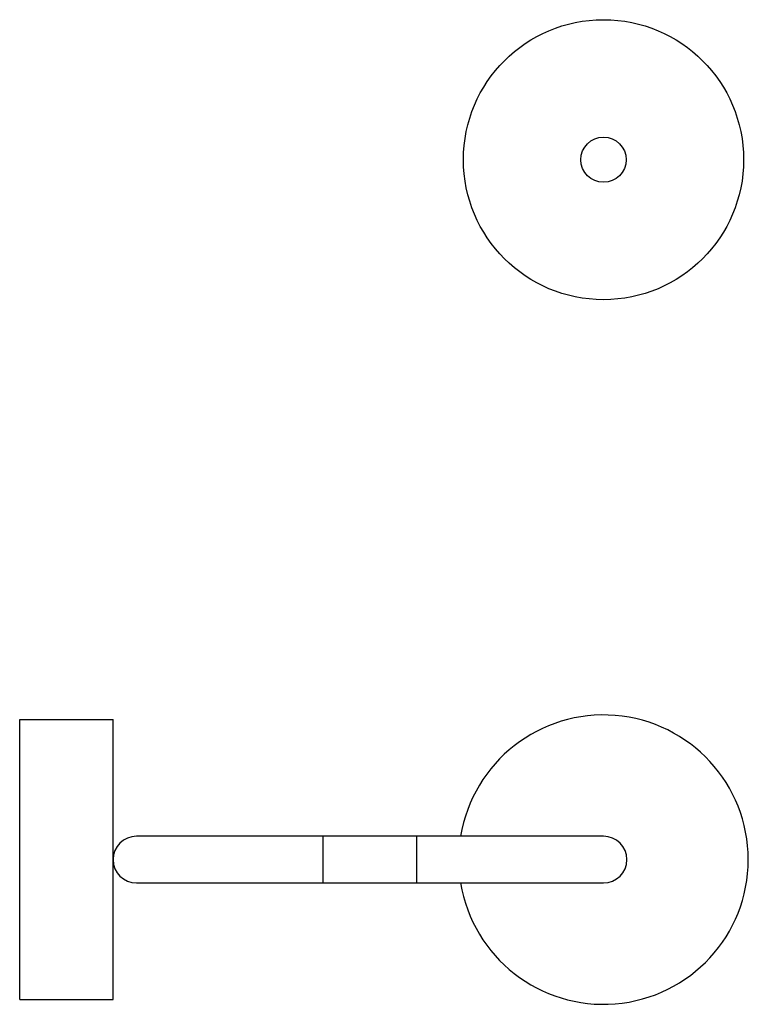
# Paper-space layout '_Izquierda' of a CAD drawing. Header units: millimetres. Extents: x -125 to 31, y -31 to 180.
import ezdxf

# ---------------------------------------------------------------- set-up
doc = ezdxf.new("R2010")
doc.units = ezdxf.units.MM

psp = doc.layouts.new('_Izquierda')

# ---------------------------------------------------------------- linework, layer by layer
at = {"color": 7, "linetype": 'Continuous', "lineweight": 25}
for p, q in [((-125, -30), (-125, 30)), ((-125, 30), (-105, 30)), ((-105, -30), (-105, 30)), ((0, 5), (-100, 5)), ((-100, -5), (0, -5)), ((-125, -30), (-105, -30))]:
    psp.add_line(p, q, dxfattribs=at)
at = {"color": 8, "linetype": 'Continuous', "lineweight": 25}
for p, q in [((-60, -5), (-60, 5)), ((-40, -5), (-40, 5))]:
    psp.add_line(p, q, dxfattribs=at)
at = {"color": 7, "linetype": 'Continuous'}
for radius in [30, 4.85]:
    psp.add_circle((0, 150), radius, dxfattribs=at)
at = {"color": 7, "linetype": 'Continuous', "lineweight": 25}
for centre, radius, start, end in [((0, 0), 31, 189.2818, 170.7182), ((-100, 0), 5, 90, 270), ((0, 0), 5, 270, 90)]:
    psp.add_arc(centre, radius, start, end, dxfattribs=at)

doc.saveas('drawing.dxf')
